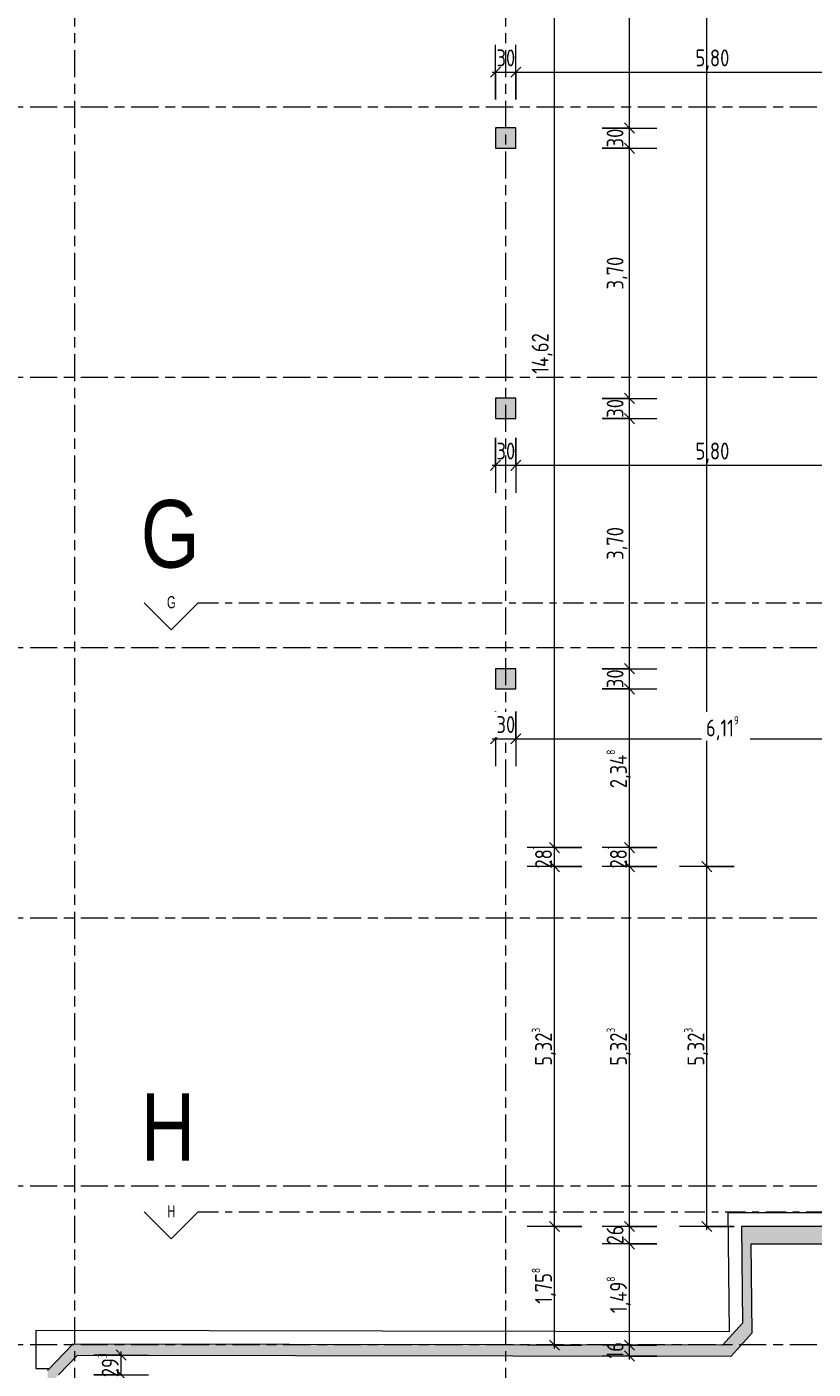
# Model space of a CAD drawing. Header units: metres. Extents: x -39 to 114, y -54 to 869.
# Tile 8 of 44: x -27 to -15, y -23 to -3. Entities that reach past the tile are written whole.
import ezdxf

# ---------------------------------------------------------------- set-up
doc = ezdxf.new("R2010")
doc.units = ezdxf.units.M
doc.linetypes.add('_Rasterlinie_', pattern=[0.75, 0.4, -0.1, 0.15, -0.1])
doc.linetypes.add('_Schnittlinie_', pattern=[0.6, 0.3, -0.1, 0.1, -0.1])
for name, color, linetype, lineweight in [('A_Bem', 7, 'Continuous', 5), ('A_Bem-100', 7, 'Continuous', 5), ('A_Geschossdecken', 7, 'Continuous', 5), ('A_Notizen', 50, 'Continuous', 5), ('A_Raster', 128, 'Continuous', 5), ('A_Symbol-S_A', 172, 'Continuous', 5), ('A_Tragwerksstützen', 7, 'Continuous', 5), ('A_Wand', 244, 'Continuous', 5), ('A_Wand_Schraff', 1, 'Continuous', 5)]:
    doc.layers.add(name, color=color, linetype=linetype, lineweight=lineweight)
doc.styles.add('Arial Narrow', font='ARIALN.TTF', dxfattribs={"width": 0.8, "height": 0.18})
doc.styles.add('Arial_1', font='arial.ttf', dxfattribs={"width": 0.8, "height": 1})
doc.styles.add('ISOCPEUR', font='isocpeur.ttf', dxfattribs={"width": 0.8, "height": 0.25})
doc.dimstyles.new('BLB-Standard_2_5_Aussen', dxfattribs={"dimscale": 0.3048, "dimtxt": 0.248995, "dimasz": 0.492126, "dimexe": 1.32874, "dimexo": 0.0625, "dimgap": 0.032808, "dimtad": 1, "dimdec": 1, "dimlfac": 100, "dimrnd": 0.1, "dimdsep": 46, "dimtxsty": 'ISOCPEUR', "dimblk1": 'OBLIQUE', "dimblk2": 'OBLIQUE', "dimsah": 1, "dimcen": 0.09, "dimdle": 0.164042, "dimazin": 0, "dimtfac": 1, "dimtdec": 4, "dimtix": 1, "dimtmove": 0, "dimatfit": 3, "dimfxl": 1.32874, "dimfxlon": 1, "dimtvp": 1, "dimtolj": 1, "dimtzin": 0, "dimarcsym": 2})
doc.dimstyles.new('BLB-Standard_2_5_Aussen_1', dxfattribs={"dimscale": 0.3048, "dimtxt": 0.248995, "dimasz": 0.492126, "dimexe": 1.32874, "dimexo": 0.0625, "dimgap": 0.032808, "dimtad": 1, "dimrnd": 0.001, "dimzin": 0, "dimdsep": 46, "dimtxsty": 'ISOCPEUR', "dimblk1": 'OBLIQUE', "dimblk2": 'OBLIQUE', "dimsah": 1, "dimcen": 0.09, "dimdle": 0.164042, "dimazin": 0, "dimtfac": 1, "dimtdec": 4, "dimtix": 1, "dimtmove": 0, "dimatfit": 3, "dimfxl": 1.32874, "dimfxlon": 1, "dimtvp": 1, "dimtolj": 1, "dimtzin": 0, "dimarcsym": 2})
doc.dimstyles.new('BLB-Standard_2_5_Aussen_maskiert', dxfattribs={"dimscale": 0.3048, "dimtxt": 0.248995, "dimasz": 0.492126, "dimexe": 1.32874, "dimexo": 0.0625, "dimgap": 0.032808, "dimtad": 1, "dimrnd": 0.001, "dimzin": 0, "dimdsep": 46, "dimtxsty": 'ISOCPEUR', "dimblk1": 'OBLIQUE', "dimblk2": 'OBLIQUE', "dimsah": 1, "dimcen": 0.09, "dimdle": 0.164042, "dimazin": 0, "dimtfac": 1, "dimtdec": 4, "dimtix": 1, "dimtmove": 0, "dimatfit": 3, "dimfxl": 1.32874, "dimfxlon": 1, "dimtvp": 1, "dimtfill": 1, "dimtolj": 1, "dimtzin": 0, "dimarcsym": 2})
doc.dimstyles.new('BLB-Standard_2_5_Aussen_maskiert_1', dxfattribs={"dimscale": 0.3048, "dimtxt": 0.248995, "dimasz": 0.492126, "dimexe": 1.32874, "dimexo": 0.0625, "dimgap": 0.032808, "dimtad": 1, "dimdec": 1, "dimlfac": 100, "dimrnd": 0.1, "dimdsep": 46, "dimtxsty": 'ISOCPEUR', "dimblk1": 'OBLIQUE', "dimblk2": 'OBLIQUE', "dimsah": 1, "dimcen": 0.09, "dimdle": 0.164042, "dimazin": 0, "dimtfac": 1, "dimtdec": 4, "dimtix": 1, "dimtmove": 0, "dimatfit": 3, "dimfxl": 1.32874, "dimfxlon": 1, "dimtvp": 1, "dimtfill": 1, "dimtolj": 1, "dimtzin": 0, "dimarcsym": 2})

# ---------------------------------------------------------------- blocks, each defined once
blk = doc.blocks.new('Schnitt - Name-592450-A-E-2- OK FFB')
at = {"layer": 'A_Symbol-S_A', "lineweight": 9}
for p, q in [((-0.004, 0.004), (-0.008, 0)), ((0, 0), (-0.004, 0.004))]:
    blk.add_line(p, q, dxfattribs=at)
blk = doc.blocks.new('DIMBLOCK1-A-E-2- OK FFB')
at = {"layer": 'A_Bem-100'}
for p, q in [((-17.742, -22.337), (-18.552, -22.337)), ((-18.147, -22.547), (-18.147, -22.337)), ((-18.147, -22.337), (-17.742, -22.337)), ((-17.742, -22.497), (-18.552, -22.497)), ((-18.147, -22.497), (-17.742, -22.497))]:
    blk.add_line(p, q, dxfattribs=at)
at = {"layer": 'A_Bem-100', "lineweight": 9}
for p, q in [((-18.147, -22.337), (-18.222, -22.262)), ((-18.147, -22.497), (-18.222, -22.422)), ((-18.147, -22.337), (-18.072, -22.412)), ((-18.147, -22.497), (-18.072, -22.572))]:
    blk.add_line(p, q, dxfattribs=at)
at = {"layer": 'A_Bem-100', "color": 0, "insert": (-18.484, -22.534), "char_height": 0.25, "width": 0.28085, "attachment_point": 1, "rotation": 90, "line_spacing_factor": 1.149209, "style": 'ISOCPEUR'}
blk.add_mtext('16', dxfattribs=at)
blk = doc.blocks.new('_Oblique')
at = {"color": 0, "linetype": 'ByBlock', "lineweight": -2}
blk.add_line((-0.5, -0.5), (0.5, 0.5), dxfattribs=at)
blk = doc.blocks.new('DIMBLOCK2-A-E-2- OK FFB')
at = {"layer": 'A_Bem-100'}
for p, q in [((-17.742, -20.839), (-18.552, -20.839)), ((-18.147, -22.337), (-18.147, -20.839)), ((-18.147, -20.839), (-17.742, -20.839)), ((-17.742, -22.337), (-18.552, -22.337)), ((-18.147, -22.337), (-17.742, -22.337))]:
    blk.add_line(p, q, dxfattribs=at)
at = {"layer": 'A_Bem-100', "lineweight": 9}
for p, q in [((-18.147, -20.839), (-18.222, -20.764)), ((-18.147, -20.839), (-18.072, -20.914)), ((-18.147, -22.337), (-18.222, -22.262)), ((-18.147, -22.337), (-18.072, -22.412))]:
    blk.add_line(p, q, dxfattribs=at)
at = {"layer": 'A_Bem-100', "color": 0, "insert": (-18.484, -21.863), "char_height": 0.25, "width": 0.66029, "attachment_point": 1, "rotation": 90, "line_spacing_factor": 1.149209, "style": 'ISOCPEUR'}
blk.add_mtext('1,49\\A2\\H0.5x;\\S8^  ;\\H2x;', dxfattribs=at)
blk = doc.blocks.new('DIMBLOCK3-A-E-2- OK FFB')
at = {"layer": 'A_Bem-100'}
for p, q in [((-17.742, -20.579), (-18.552, -20.579)), ((-18.147, -20.839), (-18.147, -20.579)), ((-18.147, -20.579), (-17.742, -20.579)), ((-17.742, -20.839), (-18.552, -20.839)), ((-18.147, -20.839), (-17.742, -20.839))]:
    blk.add_line(p, q, dxfattribs=at)
at = {"layer": 'A_Bem-100', "lineweight": 9}
for p, q in [((-18.147, -20.579), (-18.222, -20.504)), ((-18.147, -20.579), (-18.072, -20.654)), ((-18.147, -20.839), (-18.222, -20.764)), ((-18.147, -20.839), (-18.072, -20.914))]:
    blk.add_line(p, q, dxfattribs=at)
at = {"layer": 'A_Bem-100', "color": 0, "insert": (-18.484, -20.846), "char_height": 0.25, "width": 0.32865, "attachment_point": 1, "rotation": 90, "line_spacing_factor": 1.149209, "style": 'ISOCPEUR'}
blk.add_mtext('26', dxfattribs=at)
blk = doc.blocks.new('DIMBLOCK4-A-E-2- OK FFB')
at = {"layer": 'A_Bem-100'}
for p, q in [((-17.742, -15.256), (-18.552, -15.256)), ((-18.147, -20.579), (-18.147, -15.256)), ((-18.147, -15.256), (-17.742, -15.256)), ((-17.742, -20.579), (-18.552, -20.579)), ((-18.147, -20.579), (-17.742, -20.579))]:
    blk.add_line(p, q, dxfattribs=at)
at = {"layer": 'A_Bem-100', "lineweight": 9}
for p, q in [((-18.147, -15.256), (-18.222, -15.181)), ((-18.147, -15.256), (-18.072, -15.331)), ((-18.147, -20.579), (-18.222, -20.504)), ((-18.147, -20.579), (-18.072, -20.654))]:
    blk.add_line(p, q, dxfattribs=at)
at = {"layer": 'A_Bem-100', "color": 0, "insert": (-18.484, -18.202), "char_height": 0.25, "width": 0.68419, "attachment_point": 1, "rotation": 90, "line_spacing_factor": 1.149209, "style": 'ISOCPEUR'}
blk.add_mtext('5,32\\A2\\H0.5x;\\S3^  ;\\H2x;', dxfattribs=at)
blk = doc.blocks.new('DIMBLOCK5-A-E-2- OK FFB')
at = {"layer": 'A_Bem-100'}
for p, q in [((-17.742, -14.975), (-18.552, -14.975)), ((-18.147, -15.256), (-18.147, -14.975)), ((-18.147, -14.975), (-17.742, -14.975)), ((-17.742, -15.256), (-18.552, -15.256)), ((-18.147, -15.256), (-17.742, -15.256))]:
    blk.add_line(p, q, dxfattribs=at)
at = {"layer": 'A_Bem-100', "lineweight": 9}
for p, q in [((-18.147, -14.975), (-18.222, -14.9)), ((-18.147, -14.975), (-18.072, -15.05)), ((-18.147, -15.256), (-18.222, -15.181)), ((-18.147, -15.256), (-18.072, -15.331))]:
    blk.add_line(p, q, dxfattribs=at)
at = {"layer": 'A_Bem-100', "color": 0, "insert": (-18.484, -15.285), "char_height": 0.25, "width": 0.40633, "attachment_point": 1, "rotation": 90, "line_spacing_factor": 1.149209, "style": 'ISOCPEUR'}
blk.add_mtext('28\\A2\\H0.5x;\\S1^  ;\\H2x;', dxfattribs=at)
blk = doc.blocks.new('DIMBLOCK6-A-E-2- OK FFB')
at = {"layer": 'A_Bem-100'}
for p, q in [((-18.552, -12.627), (-17.742, -12.627)), ((-18.147, -12.627), (-18.552, -12.627)), ((-18.147, -14.975), (-18.147, -12.627)), ((-17.742, -14.975), (-18.552, -14.975)), ((-18.147, -14.975), (-17.742, -14.975))]:
    blk.add_line(p, q, dxfattribs=at)
at = {"layer": 'A_Bem-100', "lineweight": 9}
for p, q in [((-18.147, -12.627), (-18.222, -12.552)), ((-18.147, -12.627), (-18.072, -12.702)), ((-18.147, -14.975), (-18.222, -14.9)), ((-18.147, -14.975), (-18.072, -15.05))]:
    blk.add_line(p, q, dxfattribs=at)
at = {"layer": 'A_Bem-100', "color": 0, "insert": (-18.484, -14.096), "char_height": 0.25, "width": 0.7081, "attachment_point": 1, "rotation": 90, "line_spacing_factor": 1.149209, "style": 'ISOCPEUR'}
blk.add_mtext('2,34\\A2\\H0.5x;\\S8^  ;\\H2x;', dxfattribs=at)
blk = doc.blocks.new('DIMBLOCK7-A-E-2- OK FFB')
at = {"layer": 'A_Bem-100', "lineweight": 9}
for p, q in [((-18.147, -12.327), (-18.222, -12.252)), ((-18.147, -12.327), (-18.072, -12.402)), ((-18.147, -12.627), (-18.222, -12.552)), ((-18.147, -12.627), (-18.072, -12.702))]:
    blk.add_line(p, q, dxfattribs=at)
at = {"layer": 'A_Bem-100'}
for p, q in [((-18.552, -12.327), (-17.742, -12.327)), ((-18.147, -12.327), (-18.552, -12.327)), ((-18.147, -12.627), (-18.147, -12.327)), ((-18.552, -12.627), (-17.742, -12.627)), ((-18.147, -12.627), (-18.552, -12.627))]:
    blk.add_line(p, q, dxfattribs=at)
at = {"layer": 'A_Bem-100', "color": 0, "insert": (-18.484, -12.614), "char_height": 0.25, "width": 0.32865, "attachment_point": 1, "rotation": 90, "line_spacing_factor": 1.149209, "style": 'ISOCPEUR'}
blk.add_mtext('30', dxfattribs=at)
blk = doc.blocks.new('DIMBLOCK8-A-E-2- OK FFB')
at = {"layer": 'A_Bem-100'}
for p, q in [((-18.552, -8.627), (-17.742, -8.627)), ((-18.147, -8.627), (-18.552, -8.627)), ((-18.147, -12.327), (-18.147, -8.627)), ((-18.552, -12.327), (-17.742, -12.327)), ((-18.147, -12.327), (-18.552, -12.327))]:
    blk.add_line(p, q, dxfattribs=at)
at = {"layer": 'A_Bem-100', "lineweight": 9}
for p, q in [((-18.147, -8.627), (-18.222, -8.552)), ((-18.147, -8.627), (-18.072, -8.702)), ((-18.147, -12.327), (-18.222, -12.252)), ((-18.147, -12.327), (-18.072, -12.402))]:
    blk.add_line(p, q, dxfattribs=at)
at = {"layer": 'A_Bem-100', "color": 0, "insert": (-18.484, -10.717), "char_height": 0.25, "width": 0.57664, "attachment_point": 1, "rotation": 90, "line_spacing_factor": 1.149209, "style": 'ISOCPEUR'}
blk.add_mtext('3,70', dxfattribs=at)
blk = doc.blocks.new('DIMBLOCK9-A-E-2- OK FFB')
at = {"layer": 'A_Bem-100'}
for p, q in [((-18.552, -8.327), (-17.742, -8.327)), ((-18.147, -8.327), (-18.552, -8.327)), ((-18.147, -8.627), (-18.147, -8.327)), ((-18.552, -8.627), (-17.742, -8.627)), ((-18.147, -8.627), (-18.552, -8.627))]:
    blk.add_line(p, q, dxfattribs=at)
at = {"layer": 'A_Bem-100', "lineweight": 9}
for p, q in [((-18.147, -8.327), (-18.222, -8.252)), ((-18.147, -8.327), (-18.072, -8.402)), ((-18.147, -8.627), (-18.222, -8.552)), ((-18.147, -8.627), (-18.072, -8.702))]:
    blk.add_line(p, q, dxfattribs=at)
at = {"layer": 'A_Bem-100', "color": 0, "insert": (-18.484, -8.614), "char_height": 0.25, "width": 0.32865, "attachment_point": 1, "rotation": 90, "line_spacing_factor": 1.149209, "style": 'ISOCPEUR'}
blk.add_mtext('30', dxfattribs=at)
blk = doc.blocks.new('DIMBLOCK10-A-E-2- OK FFB')
at = {"layer": 'A_Bem-100', "lineweight": 9}
for p, q in [((-18.147, -4.627), (-18.222, -4.552)), ((-18.147, -4.627), (-18.072, -4.702)), ((-18.147, -8.327), (-18.222, -8.252)), ((-18.147, -8.327), (-18.072, -8.402))]:
    blk.add_line(p, q, dxfattribs=at)
at = {"layer": 'A_Bem-100'}
for p, q in [((-18.552, -4.627), (-17.742, -4.627)), ((-18.147, -4.627), (-18.552, -4.627)), ((-18.147, -8.327), (-18.147, -4.627)), ((-18.552, -8.327), (-17.742, -8.327)), ((-18.147, -8.327), (-18.552, -8.327))]:
    blk.add_line(p, q, dxfattribs=at)
at = {"layer": 'A_Bem-100', "color": 0, "insert": (-18.484, -6.717), "char_height": 0.25, "width": 0.57664, "attachment_point": 1, "rotation": 90, "line_spacing_factor": 1.149209, "style": 'ISOCPEUR'}
blk.add_mtext('3,70', dxfattribs=at)
blk = doc.blocks.new('DIMBLOCK11-A-E-2- OK FFB')
at = {"layer": 'A_Bem-100'}
for p, q in [((-18.552, -4.327), (-17.742, -4.327)), ((-18.147, -4.327), (-18.552, -4.327)), ((-18.147, -4.627), (-18.147, -4.327)), ((-18.552, -4.627), (-17.742, -4.627)), ((-18.147, -4.627), (-18.552, -4.627))]:
    blk.add_line(p, q, dxfattribs=at)
at = {"layer": 'A_Bem-100', "lineweight": 9}
for p, q in [((-18.147, -4.327), (-18.222, -4.252)), ((-18.147, -4.327), (-18.072, -4.402)), ((-18.147, -4.627), (-18.222, -4.552)), ((-18.147, -4.627), (-18.072, -4.702))]:
    blk.add_line(p, q, dxfattribs=at)
at = {"layer": 'A_Bem-100', "color": 0, "insert": (-18.484, -4.614), "char_height": 0.25, "width": 0.32865, "attachment_point": 1, "rotation": 90, "line_spacing_factor": 1.149209, "style": 'ISOCPEUR'}
blk.add_mtext('30', dxfattribs=at)
blk = doc.blocks.new('DIMBLOCK12-A-E-2- OK FFB')
at = {"layer": 'A_Bem-100'}
for p, q in [((-17.742, -0.354), (-18.552, -0.354)), ((-18.147, -4.327), (-18.147, -0.354)), ((-18.147, -0.354), (-17.742, -0.354)), ((-18.552, -4.327), (-17.742, -4.327)), ((-18.147, -4.327), (-18.552, -4.327))]:
    blk.add_line(p, q, dxfattribs=at)
at = {"layer": 'A_Bem-100', "lineweight": 9}
for p, q in [((-18.147, -0.354), (-18.222, -0.279)), ((-18.147, -0.354), (-18.072, -0.429)), ((-18.147, -4.327), (-18.222, -4.252)), ((-18.147, -4.327), (-18.072, -4.402))]:
    blk.add_line(p, q, dxfattribs=at)
at = {"layer": 'A_Bem-100', "color": 0, "insert": (-18.484, -2.626), "char_height": 0.25, "width": 0.68419, "attachment_point": 1, "rotation": 90, "line_spacing_factor": 1.149209, "style": 'ISOCPEUR'}
blk.add_mtext('3,97\\A2\\H0.5x;\\S2^  ;\\H2x;', dxfattribs=at)
blk = doc.blocks.new('DIMBLOCK109-A-E-2- OK FFB')
at = {"layer": 'A_Bem-100'}
for p, q in [((-18.851, -20.579), (-19.661, -20.579)), ((-19.256, -22.387), (-19.256, -20.579)), ((-19.256, -20.579), (-18.851, -20.579)), ((-18.851, -22.337), (-19.661, -22.337)), ((-19.256, -22.337), (-18.851, -22.337))]:
    blk.add_line(p, q, dxfattribs=at)
at = {"layer": 'A_Bem-100', "lineweight": 9}
for p, q in [((-19.256, -20.579), (-19.331, -20.504)), ((-19.256, -20.579), (-19.181, -20.654)), ((-19.256, -22.337), (-19.331, -22.262)), ((-19.256, -22.337), (-19.181, -22.412))]:
    blk.add_line(p, q, dxfattribs=at)
at = {"layer": 'A_Bem-100', "color": 0, "insert": (-19.593, -21.723), "char_height": 0.25, "width": 0.63639, "attachment_point": 1, "rotation": 90, "line_spacing_factor": 1.149209, "style": 'ISOCPEUR'}
blk.add_mtext('1,75\\A2\\H0.5x;\\S8^  ;\\H2x;', dxfattribs=at)
blk = doc.blocks.new('DIMBLOCK110-A-E-2- OK FFB')
at = {"layer": 'A_Bem-100'}
for p, q in [((-18.851, -15.256), (-19.661, -15.256)), ((-19.256, -20.579), (-19.256, -15.256)), ((-19.256, -15.256), (-18.851, -15.256)), ((-18.851, -20.579), (-19.661, -20.579)), ((-19.256, -20.579), (-18.851, -20.579))]:
    blk.add_line(p, q, dxfattribs=at)
at = {"layer": 'A_Bem-100', "lineweight": 9}
for p, q in [((-19.256, -15.256), (-19.331, -15.181)), ((-19.256, -15.256), (-19.181, -15.331)), ((-19.256, -20.579), (-19.331, -20.504)), ((-19.256, -20.579), (-19.181, -20.654))]:
    blk.add_line(p, q, dxfattribs=at)
at = {"layer": 'A_Bem-100', "color": 0, "insert": (-19.593, -18.202), "char_height": 0.25, "width": 0.68419, "attachment_point": 1, "rotation": 90, "line_spacing_factor": 1.149209, "style": 'ISOCPEUR'}
blk.add_mtext('5,32\\A2\\H0.5x;\\S3^  ;\\H2x;', dxfattribs=at)
blk = doc.blocks.new('DIMBLOCK111-A-E-2- OK FFB')
at = {"layer": 'A_Bem-100'}
for p, q in [((-18.851, -14.975), (-19.661, -14.975)), ((-19.256, -15.256), (-19.256, -14.975)), ((-19.256, -14.975), (-18.851, -14.975)), ((-18.851, -15.256), (-19.661, -15.256)), ((-19.256, -15.256), (-18.851, -15.256))]:
    blk.add_line(p, q, dxfattribs=at)
at = {"layer": 'A_Bem-100', "lineweight": 9}
for p, q in [((-19.256, -14.975), (-19.331, -14.9)), ((-19.256, -14.975), (-19.181, -15.05)), ((-19.256, -15.256), (-19.331, -15.181)), ((-19.256, -15.256), (-19.181, -15.331))]:
    blk.add_line(p, q, dxfattribs=at)
at = {"layer": 'A_Bem-100', "color": 0, "insert": (-19.593, -15.285), "char_height": 0.25, "width": 0.40633, "attachment_point": 1, "rotation": 90, "line_spacing_factor": 1.149209, "style": 'ISOCPEUR'}
blk.add_mtext('28\\A2\\H0.5x;\\S1^  ;\\H2x;', dxfattribs=at)
blk = doc.blocks.new('DIMBLOCK112-A-E-2- OK FFB')
at = {"layer": 'A_Bem-100'}
for p, q in [((-18.851, -0.354), (-19.661, -0.354)), ((-19.256, -14.975), (-19.256, -0.354)), ((-19.256, -0.354), (-18.851, -0.354)), ((-18.851, -14.975), (-19.661, -14.975)), ((-19.256, -14.975), (-18.851, -14.975))]:
    blk.add_line(p, q, dxfattribs=at)
at = {"layer": 'A_Bem-100', "lineweight": 9}
for p, q in [((-19.256, -0.354), (-19.331, -0.279)), ((-19.256, -0.354), (-19.181, -0.429)), ((-19.256, -14.975), (-19.331, -14.9)), ((-19.256, -14.975), (-19.181, -15.05))]:
    blk.add_line(p, q, dxfattribs=at)
at = {"layer": 'A_Bem-100', "color": 0, "insert": (-19.593, -7.963), "char_height": 0.25, "width": 0.71706, "attachment_point": 1, "rotation": 90, "line_spacing_factor": 1.149209, "style": 'ISOCPEUR'}
blk.add_mtext('14,62', dxfattribs=at)
blk = doc.blocks.new('DIMBLOCK127-A-E-2- OK FFB')
at = {"layer": 'A_Bem-100'}
for p, q in [((-16.595, -15.256), (-17.405, -15.256)), ((-17, -20.629), (-17, -15.256)), ((-17, -15.256), (-16.595, -15.256)), ((-16.595, -20.579), (-17.405, -20.579)), ((-17, -20.579), (-16.595, -20.579))]:
    blk.add_line(p, q, dxfattribs=at)
at = {"layer": 'A_Bem-100', "lineweight": 9}
for p, q in [((-17, -15.256), (-17.075, -15.181)), ((-17, -15.256), (-16.925, -15.331)), ((-17, -20.579), (-17.075, -20.504)), ((-17, -20.579), (-16.925, -20.654))]:
    blk.add_line(p, q, dxfattribs=at)
at = {"layer": 'A_Bem-100', "color": 0, "insert": (-17.337, -18.202), "char_height": 0.25, "width": 0.68419, "attachment_point": 1, "rotation": 90, "line_spacing_factor": 1.149209, "style": 'ISOCPEUR'}
blk.add_mtext('5,32\\A2\\H0.5x;\\S3^  ;\\H2x;', dxfattribs=at)
blk = doc.blocks.new('DIMBLOCK128-A-E-2- OK FFB')
at = {"layer": 'A_Bem-100', "lineweight": 9}
for p, q in [((-17, 22.234), (-17.075, 22.309)), ((-17, 22.234), (-16.925, 22.159)), ((-17, -15.256), (-17.075, -15.181)), ((-17, -15.256), (-16.925, -15.331))]:
    blk.add_line(p, q, dxfattribs=at)
at = {"layer": 'A_Bem-100'}
for p, q in [((-17, -15.256), (-17, 22.284)), ((-16.595, 22.234), (-17.405, 22.234)), ((-17, 22.234), (-16.595, 22.234)), ((-16.595, -15.256), (-17.405, -15.256)), ((-17, -15.256), (-16.595, -15.256))]:
    blk.add_line(p, q, dxfattribs=at)
at = {"layer": 'A_Bem-100', "color": 0, "insert": (-17.337, 3.17), "char_height": 0.25, "width": 0.76486, "attachment_point": 1, "rotation": 90, "line_spacing_factor": 1.149209, "style": 'ISOCPEUR'}
blk.add_mtext('37,49', dxfattribs=at)
blk = doc.blocks.new('DIMBLOCK203-A-E-2- OK FFB')
at = {"layer": 'A_Bem-100'}
for p, q in [((-20.129, -3.907), (-20.129, -3.097)), ((-19.829, -3.907), (-19.829, -3.097)), ((-20.179, -3.502), (-19.829, -3.502)), ((-20.129, -3.502), (-20.129, -3.907)), ((-19.829, -3.502), (-19.829, -3.907))]:
    blk.add_line(p, q, dxfattribs=at)
at = {"layer": 'A_Bem-100', "lineweight": 9}
for p, q in [((-20.129, -3.502), (-20.204, -3.577)), ((-20.129, -3.502), (-20.054, -3.427)), ((-19.829, -3.502), (-19.904, -3.577)), ((-19.829, -3.502), (-19.754, -3.427))]:
    blk.add_line(p, q, dxfattribs=at)
at = {"layer": 'A_Bem-100', "color": 0, "insert": (-20.115, -3.165), "char_height": 0.25, "width": 0.32865, "attachment_point": 1, "line_spacing_factor": 1.149209, "style": 'ISOCPEUR'}
blk.add_mtext('30', dxfattribs=at)
blk = doc.blocks.new('DIMBLOCK204-A-E-2- OK FFB')
at = {"layer": 'A_Bem-100'}
for p, q in [((-19.829, -3.907), (-19.829, -3.097)), ((-14.029, -3.907), (-14.029, -3.097)), ((-19.829, -3.502), (-14.029, -3.502)), ((-19.829, -3.502), (-19.829, -3.907)), ((-14.029, -3.502), (-14.029, -3.907))]:
    blk.add_line(p, q, dxfattribs=at)
at = {"layer": 'A_Bem-100', "lineweight": 9}
for p, q in [((-19.829, -3.502), (-19.904, -3.577)), ((-19.829, -3.502), (-19.754, -3.427)), ((-14.029, -3.502), (-14.104, -3.577)), ((-14.029, -3.502), (-13.954, -3.427))]:
    blk.add_line(p, q, dxfattribs=at)
at = {"layer": 'A_Bem-100', "color": 0, "insert": (-17.169, -3.165), "char_height": 0.25, "width": 0.57664, "attachment_point": 1, "line_spacing_factor": 1.149209, "style": 'ISOCPEUR'}
blk.add_mtext('5,80', dxfattribs=at)
blk = doc.blocks.new('DIMBLOCK210-A-E-2- OK FFB')
at = {"layer": 'A_Bem-100'}
for p, q in [((-20.129, -8.913), (-20.129, -9.723)), ((-20.129, -9.318), (-20.129, -8.913)), ((-19.829, -8.913), (-19.829, -9.723)), ((-19.829, -9.318), (-19.829, -8.913)), ((-20.179, -9.318), (-19.829, -9.318))]:
    blk.add_line(p, q, dxfattribs=at)
at = {"layer": 'A_Bem-100', "lineweight": 9}
for p, q in [((-20.129, -9.318), (-20.204, -9.393)), ((-20.129, -9.318), (-20.054, -9.243)), ((-19.829, -9.318), (-19.904, -9.393)), ((-19.829, -9.318), (-19.754, -9.243))]:
    blk.add_line(p, q, dxfattribs=at)
at = {"layer": 'A_Bem-100', "color": 0, "insert": (-20.115, -8.982), "char_height": 0.25, "width": 0.32865, "attachment_point": 1, "line_spacing_factor": 1.149209, "style": 'ISOCPEUR'}
blk.add_mtext('30', dxfattribs=at)
blk = doc.blocks.new('DIMBLOCK211-A-E-2- OK FFB')
at = {"layer": 'A_Bem-100'}
for p, q in [((-19.829, -8.913), (-19.829, -9.723)), ((-19.829, -9.318), (-19.829, -8.913)), ((-14.029, -8.913), (-14.029, -9.723)), ((-14.029, -9.318), (-14.029, -8.913)), ((-19.829, -9.318), (-14.029, -9.318))]:
    blk.add_line(p, q, dxfattribs=at)
at = {"layer": 'A_Bem-100', "lineweight": 9}
for p, q in [((-19.829, -9.318), (-19.904, -9.393)), ((-19.829, -9.318), (-19.754, -9.243)), ((-14.029, -9.318), (-14.104, -9.393)), ((-14.029, -9.318), (-13.954, -9.243))]:
    blk.add_line(p, q, dxfattribs=at)
at = {"layer": 'A_Bem-100', "color": 0, "insert": (-17.169, -8.982), "char_height": 0.25, "width": 0.57664, "attachment_point": 1, "line_spacing_factor": 1.149209, "style": 'ISOCPEUR'}
blk.add_mtext('5,80', dxfattribs=at)
blk = doc.blocks.new('DIMBLOCK217-A-E-2- OK FFB')
at = {"layer": 'A_Bem-100'}
for p, q in [((-20.129, -12.961), (-20.129, -13.771)), ((-20.129, -13.366), (-20.129, -12.961)), ((-19.829, -12.961), (-19.829, -13.771)), ((-19.829, -13.366), (-19.829, -12.961)), ((-20.179, -13.366), (-19.829, -13.366))]:
    blk.add_line(p, q, dxfattribs=at)
at = {"layer": 'A_Bem-100', "lineweight": 9}
for p, q in [((-20.129, -13.366), (-20.054, -13.291)), ((-19.829, -13.366), (-19.754, -13.291)), ((-20.129, -13.366), (-20.204, -13.441)), ((-19.829, -13.366), (-19.904, -13.441))]:
    blk.add_line(p, q, dxfattribs=at)
at = {"layer": 'A_Bem-100', "color": 0, "insert": (-20.115, -13.029), "char_height": 0.25, "width": 0.32865, "attachment_point": 1, "line_spacing_factor": 1.149209, "style": 'ISOCPEUR', "bg_fill": 3, "box_fill_scale": 1.25, "bg_fill_color": 256, "bg_fill_true_color": 13158600, "bg_fill_transparency": 0}
blk.add_mtext('30', dxfattribs=at)
blk = doc.blocks.new('DIMBLOCK218-A-E-2- OK FFB')
at = {"layer": 'A_Bem-100'}
for p, q in [((-19.829, -12.961), (-19.829, -13.771)), ((-19.829, -13.366), (-19.829, -12.961)), ((-13.709, -12.961), (-13.709, -13.771)), ((-13.709, -13.366), (-13.709, -12.961)), ((-19.829, -13.366), (-13.709, -13.366))]:
    blk.add_line(p, q, dxfattribs=at)
at = {"layer": 'A_Bem-100', "lineweight": 9}
for p, q in [((-19.829, -13.366), (-19.754, -13.291)), ((-13.709, -13.366), (-13.634, -13.291)), ((-19.829, -13.366), (-19.904, -13.441)), ((-13.709, -13.366), (-13.784, -13.441))]:
    blk.add_line(p, q, dxfattribs=at)
at = {"layer": 'A_Bem-100', "color": 0, "insert": (-17.014, -13.029), "char_height": 0.25, "width": 0.58859, "attachment_point": 1, "line_spacing_factor": 1.149209, "style": 'ISOCPEUR', "bg_fill": 3, "box_fill_scale": 1.25, "bg_fill_color": 256, "bg_fill_true_color": 13158600, "bg_fill_transparency": 0}
blk.add_mtext('6,11\\A2\\H0.5x;\\S9^  ;\\H2x;', dxfattribs=at)
blk = doc.blocks.new('DIMBLOCK253-A-E-2- OK FFB')
at = {"layer": 'A_Bem-100', "lineweight": 9}
for p, q in [((-25.672, -22.482), (-25.747, -22.407)), ((-25.672, -22.482), (-25.597, -22.557)), ((-25.672, -22.776), (-25.747, -22.701)), ((-25.672, -22.776), (-25.597, -22.851))]:
    blk.add_line(p, q, dxfattribs=at)
at = {"layer": 'A_Bem-100'}
for p, q in [((-25.672, -22.776), (-25.672, -22.432)), ((-26.077, -22.482), (-25.267, -22.482)), ((-25.672, -22.482), (-26.077, -22.482)), ((-26.077, -22.776), (-25.267, -22.776)), ((-25.672, -22.776), (-26.077, -22.776))]:
    blk.add_line(p, q, dxfattribs=at)
at = {"layer": 'A_Bem-100', "color": 0, "insert": (-26.009, -22.811), "char_height": 0.25, "width": 0.43621, "attachment_point": 1, "rotation": 90, "line_spacing_factor": 1.149209, "style": 'ISOCPEUR'}
blk.add_mtext('29\\A2\\H0.5x;\\S3^  ;\\H2x;', dxfattribs=at)

msp = doc.modelspace()

# ---------------------------------------------------------------- hatches: boundary and pattern name
at = {"layer": 'A_Tragwerksstützen'}
for points in [[(-19.8286, -4.6267), (-19.8286, -4.3267), (-20.1286, -4.3267), (-20.1286, -4.6267)], [(-19.8286, -8.6267), (-19.8286, -8.3267), (-20.1286, -8.3267), (-20.1286, -8.6267)], [(-19.8286, -12.6267), (-19.8286, -12.3267), (-20.1286, -12.3267), (-20.1286, -12.6267)]]:
    msp.add_hatch(color=8, dxfattribs=at).paths.add_polyline_path(points, flags=0)
at = {"layer": 'A_Wand_Schraff', "lineweight": 9}
for points in [[(-16.4702, -22.3054), (-16.3318, -22.1517), (-16.3487, -20.5786), (-16.4887, -20.5786), (-16.4733, -22.01)], [(-13.8265, -20.8386), (-13.8265, -20.5786), (-16.3487, -20.5786), (-16.3459, -20.8386)], [(-16.499, -22.3374), (-16.4702, -22.3054), (-16.4733, -22.01), (-16.7678, -22.337)], [(-26.7541, -22.9395), (-26.1673, -22.3224), (-26.3877, -22.3221), (-26.7598, -22.7134)], [(-16.6429, -22.4972), (-16.499, -22.3374), (-26.1673, -22.3224), (-26.3192, -22.4822), (-20.7751, -22.4908)]]:
    msp.add_hatch(color=253, dxfattribs=at).paths.add_polyline_path(points, flags=0)

# ---------------------------------------------------------------- linework, layer by layer
at = {"layer": 'A_Geschossdecken', "color": 253, "lineweight": 9}
for p, q in [((-14.3312, -20.3786), (-16.6909, -20.3786)), ((-16.6909, -20.3786), (-16.672, -22.1371)), ((-16.672, -22.1371), (-26.9341, -22.1212)), ((-26.9341, -22.1212), (-26.9341, -22.6812)), ((-26.9341, -22.6812), (-26.7295, -22.6815))]:
    msp.add_line(p, q, dxfattribs=at)
at = {"layer": 'A_Raster', "linetype": '_Rasterlinie_', "lineweight": 9}
for p, q in [((-26.3586, -53.073), (-26.3586, 37.0621)), ((-19.9786, -53.073), (-19.9786, 37.0621)), ((31.1297, -4.0184), (-37.7073, -4.0184)), ((31.1297, -8.0184), (-37.7073, -8.0184)), ((31.1297, -12.0184), (-37.7073, -12.0184)), ((31.1297, -16.0184), (-37.7073, -16.0184)), ((31.1297, -19.9826), (-37.7073, -19.9826)), ((31.1297, -22.3326), (-37.7073, -22.3326))]:
    msp.add_line(p, q, dxfattribs=at)
at = {"layer": 'A_Symbol-S_A', "linetype": '_Schnittlinie_', "lineweight": 9}
for p, q in [((-24.5288, -11.3507), (29.1355, -11.3507)), ((-24.5288, -20.3624), (29.1355, -20.3624))]:
    msp.add_line(p, q, dxfattribs=at)
at = {"layer": 'A_Tragwerksstützen', "color": 250, "lineweight": 9}
for p, q in [((-19.8286, -4.3267), (-20.1286, -4.3267)), ((-20.1286, -4.3267), (-20.1286, -4.6267)), ((-19.8286, -4.6267), (-19.8286, -4.3267)), ((-20.1286, -4.6267), (-19.8286, -4.6267)), ((-19.8286, -8.3267), (-20.1286, -8.3267)), ((-20.1286, -8.3267), (-20.1286, -8.6267)), ((-19.8286, -8.6267), (-19.8286, -8.3267)), ((-20.1286, -8.6267), (-19.8286, -8.6267)), ((-19.8286, -12.3267), (-20.1286, -12.3267)), ((-20.1286, -12.3267), (-20.1286, -12.6267)), ((-19.8286, -12.6267), (-19.8286, -12.3267)), ((-20.1286, -12.6267), (-19.8286, -12.6267))]:
    msp.add_line(p, q, dxfattribs=at)
at = {"layer": 'A_Wand', "color": 250, "lineweight": 9}
for p, q in [((-16.4887, -20.5786), (-16.4733, -22.01)), ((-7.8823, -20.5786), (-16.4887, -20.5786)), ((-16.3318, -22.1517), (-16.3459, -20.8386)), ((-16.3459, -20.8386), (-7.6423, -20.8386)), ((-16.4733, -22.01), (-16.7678, -22.337)), ((-16.6429, -22.4972), (-16.3318, -22.1517)), ((-26.3877, -22.3221), (-26.7598, -22.7134)), ((-16.7678, -22.337), (-26.3877, -22.3221)), ((-26.5982, -22.7756), (-26.3192, -22.4822)), ((-26.3192, -22.4822), (-16.6429, -22.4972))]:
    msp.add_line(p, q, dxfattribs=at)

# ---------------------------------------------------------------- block references
at = {"layer": 'A_Symbol-S_A', "lineweight": 9, "extrusion": (0, 0, -1), "xscale": 99.99999999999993, "yscale": 99.99999999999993, "zscale": 99.99999999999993, "rotation": 180}
for p in [(24.5288, -11.3507), (24.5288, -20.3624)]:
    msp.add_blockref('Schnitt - Name-592450-A-E-2- OK FFB', p, dxfattribs=at)

# ---------------------------------------------------------------- texts
at = {"layer": 'A_Notizen', "color": 7, "char_height": 1, "attachment_point": 1, "style": 'Arial_1'}
for s, insert, width in [('G', (-25.3804, -9.8318), 1.051814), ('H', (-25.3804, -18.6078), 0.974852)]:
    msp.add_mtext(s, dxfattribs=dict(at, insert=insert, width=width))
at = {"layer": 'A_Symbol-S_A', "char_height": 0.18, "attachment_point": 1, "style": 'Arial Narrow'}
for s, insert, width in [('G', (-24.9925, -11.2536), 0.153924), ('H', (-24.9873, -20.2653), 0.141097)]:
    msp.add_mtext(s, dxfattribs=dict(at, insert=insert, width=width))

# ---------------------------------------------------------------- dimensions: what is measured, and where the dimension line sits
at = {"layer": 'A_Bem'}
for base, p1, p2, dimstyle, override, picture, middle in [((-17.0003, 22.2339), (-16.5953, -15.2557), (-16.5953, 22.2339), 'BLB-Standard_2_5_Aussen_1', {"dimpost": '<>', "dimfxl": 37.489581}, 'DIMBLOCK128-A-E-2- OK FFB', (-17.1353, 3.4891)), ((-19.2563, -0.3544), (-18.8513, -14.9747), (-18.8513, -0.3544), 'BLB-Standard_2_5_Aussen_1', {"dimpost": '<>', "dimfxl": 14.620315}, 'DIMBLOCK112-A-E-2- OK FFB', (-19.3913, -7.6645)), ((-18.1473, -4.3267), (-18.5523, -4.6267), (-18.5523, -4.3267), 'BLB-Standard_2_5_Aussen', {"dimpost": '<>', "dimfxl": 0.3}, 'DIMBLOCK11-A-E-2- OK FFB', (-18.2823, -4.4767)), ((-18.1473, -4.6267), (-18.5523, -8.3267), (-18.5523, -4.6267), 'BLB-Standard_2_5_Aussen_1', {"dimpost": '<>', "dimfxl": 3.7}, 'DIMBLOCK10-A-E-2- OK FFB', (-18.2823, -6.4767)), ((-18.1473, -8.3267), (-18.5523, -8.6267), (-18.5523, -8.3267), 'BLB-Standard_2_5_Aussen', {"dimpost": '<>', "dimfxl": 0.3}, 'DIMBLOCK9-A-E-2- OK FFB', (-18.2823, -8.4767)), ((-18.1473, -8.6267), (-18.5523, -12.3267), (-18.5523, -8.6267), 'BLB-Standard_2_5_Aussen_1', {"dimpost": '<>', "dimfxl": 3.7}, 'DIMBLOCK8-A-E-2- OK FFB', (-18.2823, -10.4767)), ((-18.1473, -12.3267), (-18.5523, -12.6267), (-18.5523, -12.3267), 'BLB-Standard_2_5_Aussen', {"dimpost": '<>', "dimfxl": 0.3}, 'DIMBLOCK7-A-E-2- OK FFB', (-18.2823, -12.4767)), ((-18.1473, -20.5786), (-17.7423, -20.8386), (-17.7423, -20.5786), 'BLB-Standard_2_5_Aussen', {"dimpost": '<>', "dimfxl": 0.26}, 'DIMBLOCK3-A-E-2- OK FFB', (-18.2823, -20.7086)), ((-18.1473, -22.337), (-17.7423, -22.4972), (-17.7423, -22.337), 'BLB-Standard_2_5_Aussen', {"dimpost": '<>', "dimfxl": 0.160194}, 'DIMBLOCK1-A-E-2- OK FFB', (-18.2823, -22.4171))]:
    dim = msp.add_linear_dim(base=base, p1=p1, p2=p2, angle=90, dimstyle=dimstyle, override=override, dxfattribs=at)
    dim.commit()
    dim.dimension.update_dxf_attribs({"geometry": picture, "text_midpoint": middle})
for base, p1, p2, text, dimstyle, override, picture, middle in [((-18.1473, -0.3544), (-18.5523, -4.3267), (-17.7423, -0.3544), '\\A1;3,97\\Q;{\\A1;{\\H0.5x;\\S2^ ;}}', 'BLB-Standard_2_5_Aussen_1', {"dimpost": '<>', "dimfxl": 4.054072}, 'DIMBLOCK12-A-E-2- OK FFB', (-18.3073, -2.3405)), ((-18.1473, -12.6267), (-17.7423, -14.9747), (-18.5523, -12.6267), '\\A1;2,34\\Q;{\\A1;{\\H0.5x;\\S8^ ;}}', 'BLB-Standard_2_5_Aussen_1', {"dimpost": '<>', "dimfxl": 2.483774}, 'DIMBLOCK6-A-E-2- OK FFB', (-18.3073, -13.8007)), ((-19.2563, -14.9747), (-18.8513, -15.2557), (-18.8513, -14.9747), '\\A1;28\\Q;{\\A1;{\\H0.5x;\\S1^ ;}}', 'BLB-Standard_2_5_Aussen', {"dimpost": '<>', "dimfxl": 0.281023}, 'DIMBLOCK111-A-E-2- OK FFB', (-19.3913, -15.1152)), ((-18.1473, -14.9747), (-17.7423, -15.2557), (-17.7423, -14.9747), '\\A1;28\\Q;{\\A1;{\\H0.5x;\\S1^ ;}}', 'BLB-Standard_2_5_Aussen', {"dimpost": '<>', "dimfxl": 0.281023}, 'DIMBLOCK5-A-E-2- OK FFB', (-18.2823, -15.1152)), ((-19.2563, -15.2557), (-18.8513, -20.5786), (-18.8513, -15.2557), '\\A1;5,32\\Q;{\\A1;{\\H0.5x;\\S3^ ;}}', 'BLB-Standard_2_5_Aussen_1', {"dimpost": '<>', "dimfxl": 5.322931}, 'DIMBLOCK110-A-E-2- OK FFB', (-19.4163, -17.9172)), ((-18.1473, -15.2557), (-17.7423, -20.5786), (-17.7423, -15.2557), '\\A1;5,32\\Q;{\\A1;{\\H0.5x;\\S3^ ;}}', 'BLB-Standard_2_5_Aussen_1', {"dimpost": '<>', "dimfxl": 5.322931}, 'DIMBLOCK4-A-E-2- OK FFB', (-18.3073, -17.9172)), ((-17.0003, -15.2557), (-16.5953, -20.5786), (-16.5953, -15.2557), '\\A1;5,32\\Q;{\\A1;{\\H0.5x;\\S3^ ;}}', 'BLB-Standard_2_5_Aussen_1', {"dimpost": '<>', "dimfxl": 5.322931}, 'DIMBLOCK127-A-E-2- OK FFB', (-17.1603, -17.9172)), ((-19.2563, -20.5786), (-18.8513, -22.337), (-18.8513, -20.5786), '\\A1;1,75\\Q;{\\A1;{\\H0.5x;\\S8^ ;}}', 'BLB-Standard_2_5_Aussen_1', {"dimpost": '<>', "dimfxl": 1.758327}, 'DIMBLOCK109-A-E-2- OK FFB', (-19.4163, -21.4578)), ((-18.1473, -20.8386), (-17.7423, -22.337), (-17.7423, -20.8386), '\\A1;1,49\\Q;{\\A1;{\\H0.5x;\\S8^ ;}}', 'BLB-Standard_2_5_Aussen_1', {"dimpost": '<>', "dimfxl": 1.498327}, 'DIMBLOCK2-A-E-2- OK FFB', (-18.3073, -21.5878)), ((-25.6721, -22.4822), (-26.0771, -22.7756), (-26.0771, -22.4822), '\\A1;29\\Q;{\\A1;{\\H0.5x;\\S3^ ;}}', 'BLB-Standard_2_5_Aussen', {"dimpost": '<>', "dimfxl": 0.293434}, 'DIMBLOCK253-A-E-2- OK FFB', (-25.8071, -22.6289))]:
    dim = msp.add_linear_dim(base=base, p1=p1, p2=p2, angle=90, text=text, dimstyle=dimstyle, override=override, dxfattribs=at)
    dim.commit()
    dim.dimension.update_dxf_attribs({"geometry": picture, "text_midpoint": middle})
for base, p1, p2, dimstyle, override, picture, middle in [((-19.8286, -3.5016), (-20.1286, -3.9066), (-19.8286, -3.9066), 'BLB-Standard_2_5_Aussen', {"dimpost": '<>', "dimfxl": 0.3}, 'DIMBLOCK203-A-E-2- OK FFB', (-19.9786, -3.3666)), ((-14.0286, -3.5016), (-19.8286, -3.9066), (-14.0286, -3.9066), 'BLB-Standard_2_5_Aussen_1', {"dimpost": '<>', "dimfxl": 5.8}, 'DIMBLOCK204-A-E-2- OK FFB', (-16.9286, -3.3666)), ((-19.8286, -9.3182), (-20.1286, -8.9132), (-19.8286, -8.9132), 'BLB-Standard_2_5_Aussen', {"dimpost": '<>', "dimfxl": 0.3}, 'DIMBLOCK210-A-E-2- OK FFB', (-19.9786, -9.1832)), ((-14.0286, -9.3182), (-19.8286, -8.9132), (-14.0286, -8.9132), 'BLB-Standard_2_5_Aussen_1', {"dimpost": '<>', "dimfxl": 5.8}, 'DIMBLOCK211-A-E-2- OK FFB', (-16.9286, -9.1832))]:
    dim = msp.add_linear_dim(base=base, p1=p1, p2=p2, dimstyle=dimstyle, override=override, dxfattribs=at)
    dim.commit()
    dim.dimension.update_dxf_attribs({"geometry": picture, "text_midpoint": middle})

# ---------------------------------------------------------------- next in the draw order: dimensions: what is measured, and where the dimension line sits
dim = msp.add_linear_dim(base=(-19.8286, -13.3656), p1=(-20.1286, -12.9606), p2=(-19.8286, -12.9606), dimstyle='BLB-Standard_2_5_Aussen_maskiert_1', override={"dimpost": '<>', "dimfxl": 0.3}, dxfattribs=at)
dim.commit()
dim.dimension.update_dxf_attribs({"geometry": 'DIMBLOCK217-A-E-2- OK FFB', "text_midpoint": (-19.9786, -13.2306)})

# ---------------------------------------------------------------- next in the draw order: dimensions: what is measured, and where the dimension line sits
dim = msp.add_linear_dim(base=(-13.7091, -13.3656), p1=(-19.8286, -12.9606), p2=(-13.7091, -12.9606), text='\\A1;6,11\\Q;{\\A1;{\\H0.5x;\\S9^ ;}}', dimstyle='BLB-Standard_2_5_Aussen_maskiert', override={"dimpost": '<>', "dimfxl": 6.119436}, dxfattribs=at)
dim.commit()
dim.dimension.update_dxf_attribs({"geometry": 'DIMBLOCK218-A-E-2- OK FFB', "text_midpoint": (-16.7688, -13.2056)})

doc.saveas('drawing.dxf')
